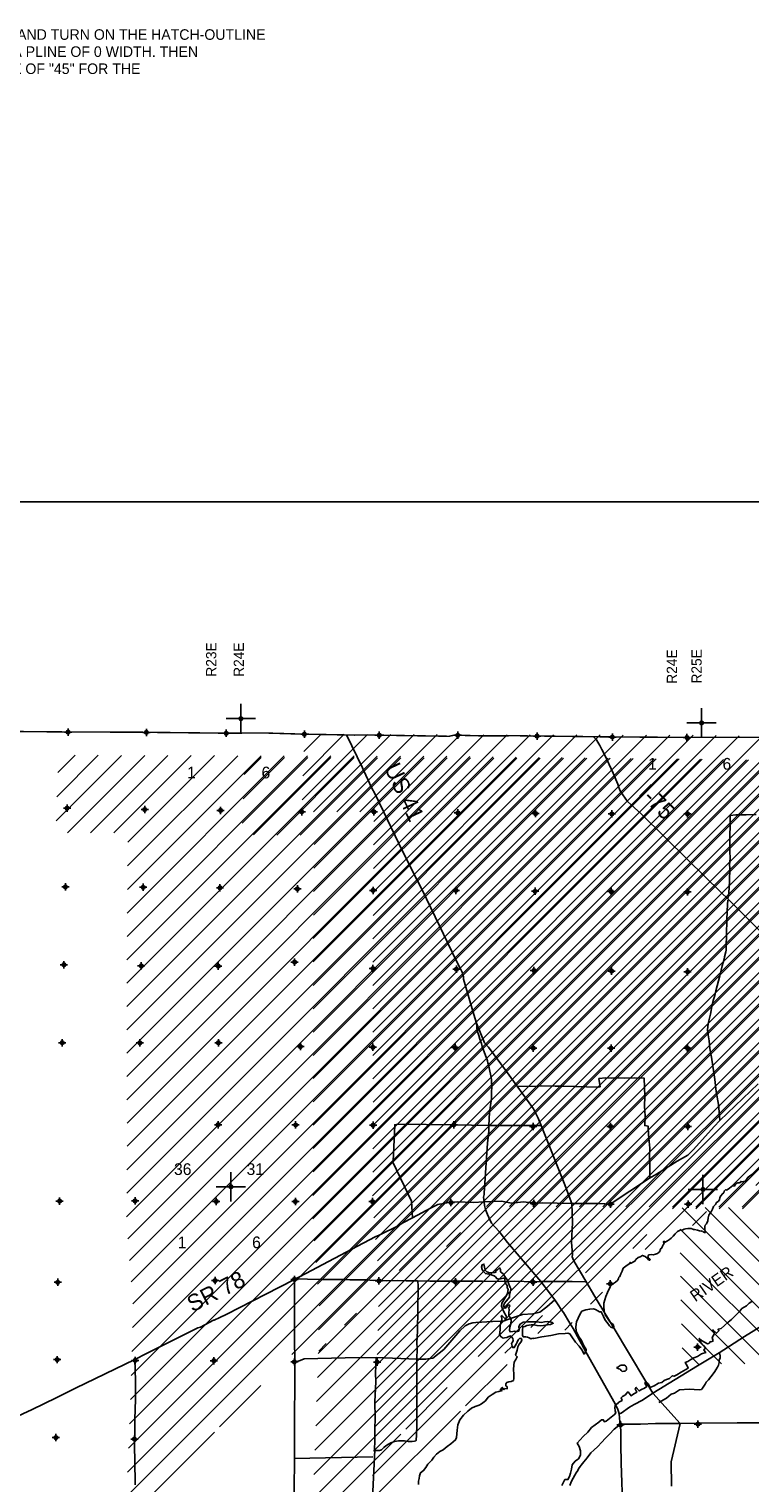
# Model space of a CAD drawing. Extents: x 117150 to 394350, y 704317 to 934578.
# Tile 9 of 12: x 174463 to 223662, y 835396 to 934578. Entities that reach past the tile are written whole.
import ezdxf

# ---------------------------------------------------------------- set-up
doc = ezdxf.new("R2010")
doc.units = 0
doc.header["$LTSCALE"] = 2000
doc.header["$PDMODE"] = 34
doc.header["$PDSIZE"] = 250
doc.linetypes.add('PHANTOM', pattern=[0])
doc.layers.get('0').update_dxf_attribs({"linetype": 'CONTINUOUS'})
for name, color, linetype in [('52', 2, 'CONTINUOUS'), ('BORDER', 1, 'CONTINUOUS'), ('CONMAP87', 6, 'CONTINUOUS'), ('CONMAP88', 3, 'CONTINUOUS'), ('COUNTY', 15, 'PHANTOM'), ('README', 3, 'CONTINUOUS'), ('ROADS', 9, 'CONTINUOUS'), ('SEC', 2, 'CONTINUOUS'), ('TEXT', 7, 'CONTINUOUS'), ('WATER', 4, 'CONTINUOUS')]:
    doc.layers.add(name, color=color, linetype=linetype)

# ---------------------------------------------------------------- blocks, each defined once
blk = doc.blocks.new('TICK')
at = {"color": 0}
for points in [[(500, 0), (500, 1000)], [(0, 500), (1000, 500)]]:
    blk.add_lwpolyline(points, dxfattribs=at)
blk.add_point((500, 500), dxfattribs=at)
blk = doc.blocks.new('*X')
at = {"color": 0}
for p, q in [((193097, 881996), (197564, 886462)), ((193156, 883645), (195977, 886466)), ((193214, 885295), (194390, 886471)), ((193871, 881179), (199150, 886458)), ((195459, 881176), (200737, 886454)), ((197047, 881172), (202324, 886450)), ((197908, 854987), (229211, 886290)), ((197910, 835897), (248081, 886068)), ((197920, 856590), (227638, 886308)), ((197927, 869325), (215019, 886417)), ((197928, 870917), (213432, 886421)), ((197928, 867735), (216606, 886413)), ((197929, 866145), (218193, 886409)), ((197931, 864556), (219776, 886401)), ((197931, 858192), (226066, 886327)), ((197934, 872514), (211845, 886425)), ((197935, 862969), (221348, 886382)), ((197939, 861382), (222921, 886364)), ((197940, 874111), (210259, 886429)), ((197943, 859794), (224493, 886345)), ((197947, 875708), (208672, 886434)), ((197962, 877315), (207085, 886438)), ((197975, 837553), (246508, 886087)), ((197979, 878922), (205498, 886442)), ((197995, 880530), (203911, 886446)), ((197995, 853483), (230783, 886271)), ((198040, 839209), (244936, 886105)), ((198105, 840865), (243363, 886123)), ((198115, 852012), (232356, 886253)), ((198170, 842521), (241791, 886142)), ((198226, 844168), (240218, 886160)), ((198234, 850540), (233928, 886234)), ((198265, 845798), (238646, 886179)), ((198303, 847427), (237073, 886197)), ((198342, 849057), (235501, 886216)), ((209194, 845590), (249653, 886050)), ((216510, 851315), (251226, 886031)), ((222466, 855680), (251458, 884672)), ((224053, 855677), (251434, 883057)), ((225641, 855673), (251410, 881442)), ((227228, 855669), (251382, 879823)), ((228815, 855666), (251349, 878199)), ((230403, 855662), (251317, 876576)), ((231990, 855658), (251751, 875419)), ((233577, 855655), (253326, 875403)), ((235165, 855651), (254900, 875386)), ((236752, 855647), (256475, 875370)), ((238339, 855644), (258047, 875352)), ((239927, 855640), (259620, 875333)), ((246376, 845043), (235822, 855598)), ((247956, 845055), (237401, 855610)), ((249535, 845066), (238980, 855622)), ((244809, 845019), (235699, 854129)), ((219753, 852967), (220701, 853915)), ((243242, 844995), (235702, 852535)), ((241675, 844971), (235706, 850941)), ((240100, 844955), (235732, 849324)), ((212782, 847587), (213594, 848400)), ((238520, 844944), (235777, 847687)), ((211021, 845826), (211533, 846338)), ((236941, 844932), (235823, 846050)), ((204250, 840646), (207082, 843478)), ((197845, 834241), (203906, 840302))]:
    blk.add_line(p, q, dxfattribs=at)

msp = doc.modelspace()

# ---------------------------------------------------------------- linework, layer by layer
at = {"layer": 'BORDER', "color": 0}
msp.add_lwpolyline([(117150, 704317), (394350, 704317), (394350, 902317), (117150, 902317)], close=True, dxfattribs=at)
at = {"layer": 'COUNTY', "color": 0, "const_width": 100}
msp.add_lwpolyline([(224751, 886258), (219114, 886255), (214022, 886292), (208887, 886354), (208291, 886361), (207917, 886369), (205273, 886364), (203468, 886409), (203133, 886333), (198116, 886413), (197109, 886415), (196675, 886413), (193006, 886483), (190661, 886554), (187671, 886546), (184101, 886586), (183864, 886586), (182227, 886609), (176874, 886630), (172180, 886671)], dxfattribs=at)
at = {"layer": 'ROADS', "color": 0}
for points in [[(196126, 886440), (197215, 884170), (197817, 882875), (198106, 882336), (198684, 881159), (199699, 879007), (200698, 877005), (201301, 875861), (203644, 871000), (203942, 870412), (203983, 870328), (204024, 870243), (204049, 870134), (204114, 869924), (204121, 869773), (204816, 867355), (204995, 866759), (205042, 866231), (205148, 865912), (205230, 865676), (205337, 865374), (205386, 865164), (205747, 864181), (205780, 864022), (205829, 863954), (205837, 863828), (205877, 863602), (205983, 863165), (206023, 862922), (206029, 862687), (206053, 862495), (206024, 861984), (206022, 861632), (205897, 860669), (205832, 859773), (205846, 859404), (205756, 858575), (205673, 857579), (205513, 855167), (205520, 855066), (205485, 854882), (205501, 854740), (205525, 854564), (205540, 854329), (205605, 854060), (205745, 853707), (205844, 853497), (206034, 853110), (206557, 852553), (207105, 851787), (209381, 849130), (210335, 847892), (210584, 847538), (210774, 847226), (210949, 847032), (211371, 846284), (211594, 845922), (212454, 844340), (214455, 840789), (214637, 840394), (214686, 840276), (214735, 840100), (214790, 839563), (214839, 839395), (214842, 838742), (214854, 838038), (214877, 836739), (214918, 835415), (214959, 834141)], [(213017, 886281), (213191, 886095), (213291, 885935), (213415, 885708), (213547, 885422), (213770, 885052), (214322, 883825), (214635, 883060), (214684, 882900), (214750, 882732), (214824, 882556), (214982, 882328), (215313, 881882), (216237, 881037), (219431, 877896), (221694, 875667), (222152, 875237), (224896, 872501)], [(222152, 875237), (222218, 875658), (222274, 876420), (222298, 877350), (222257, 877552), (222311, 877987), (222290, 878490), (222297, 879462), (222303, 880317), (222308, 880937), (222710, 880967), (223406, 880970), (224084, 880999)], [(221617, 860129), (221572, 860714), (221508, 861209), (221356, 862090), (221261, 862912), (221029, 864447), (220933, 865034), (220870, 865562), (220806, 865957), (220775, 866284), (220794, 866535), (220838, 866820), (220959, 867372), (221072, 867899), (221159, 868309), (221270, 868651), (221339, 868961), (221607, 869998), (221771, 870667), (221900, 871119), (221935, 871278), (222021, 871621), (222047, 871746), (222049, 871964), (222072, 872819), (222096, 873816), (222108, 874385), (222137, 874863), (222156, 875156)], [(204995, 866759), (205546, 865418), (205812, 865114), (207057, 863471), (208881, 860918), (209087, 860506), (209145, 860413), (209220, 860279), (209417, 859791), (210979, 855841), (211502, 854456), (211554, 853130), (211477, 851824), (211546, 850969), (211528, 850810), (211586, 850700), (211660, 850507), (212454, 849169), (213075, 848117), (213298, 847738), (214324, 846054), (216550, 842317), (217041, 841524), (218911, 839441), (218294, 836841), (218298, 835165)], [(207809, 862449), (207817, 862449), (209133, 862473), (209418, 862488), (210373, 862456), (210934, 862468), (213297, 862400), (213448, 862425), (213351, 862978), (213821, 863025), (214215, 863014), (214408, 863038), (215069, 863016), (215799, 863036), (216452, 863006), (216456, 862402), (216493, 861774), (216471, 861070), (216508, 860441), (216478, 859779), (216713, 859744), (216742, 859149), (216819, 858235), (216815, 857674), (216835, 856986), (216821, 856207)], [(170885, 838653), (174685, 840410), (176317, 841194), (177629, 841863), (181691, 843818), (182482, 844232), (185981, 845973), (186157, 846031), (187057, 846493), (187091, 846510), (187478, 846675), (187924, 846897), (190615, 848277), (192525, 849251), (198077, 852176), (198355, 852300), (199700, 852952), (199970, 853151), (200643, 853473), (201897, 854167), (202359, 854398), (202477, 854423), (202770, 854462), (202846, 854487), (203282, 854542), (203710, 854564), (204765, 854523), (205525, 854564), (206702, 854609), (207396, 854486), (208210, 854564), (208930, 854492), (209500, 854496), (211502, 854456), (213396, 854458), (214133, 854419), (216802, 856176), (217282, 856457), (218688, 857343), (219420, 857765), (219809, 858148), (221228, 859721), (221617, 860129), (224233, 862615)], [(208914, 859778), (205832, 859773), (203476, 859827), (199656, 859865), (199421, 859833), (199339, 857806), (199310, 857379), (199301, 857270), (200563, 854621), (200643, 853473)], [(208914, 859778), (209389, 859790)], [(237622, 854183), (235585, 852966), (233565, 851733), (231116, 850226), (225316, 846641), (223287, 845391), (221561, 844264), (220072, 843395), (217041, 841524), (216326, 841043), (215770, 840754), (215451, 840564), (214869, 840166), (214735, 840100)], [(192588, 849276), (192575, 845347), (192612, 843587), (192574, 838459), (192562, 833540), (192290, 827518), (192262, 824854), (192250, 823354), (192133, 822265), (192009, 818026), (191705, 816613), (191645, 816345), (191562, 815357), (191449, 812668), (191449, 812668)], [(192595, 849314), (192595, 849314), (193475, 849299), (194405, 849283), (195661, 849274), (196030, 849271), (196365, 849252), (197480, 849252), (197957, 849215), (198351, 849221), (198853, 849192), (199583, 849203), (200194, 849182), (200965, 849176), (201811, 849162), (202255, 849150), (203085, 849152), (204149, 849170), (205414, 849152), (206277, 849146), (207601, 849153), (208892, 849126), (209370, 849148), (210710, 849138), (211540, 849140), (212419, 849117)], [(200990, 849168), (200990, 849168), (201021, 848832), (201001, 847240), (200965, 845741), (200934, 844987), (200956, 844568), (200926, 843830), (200932, 842473), (200931, 841115), (200917, 839306), (200913, 838669), (200885, 838300), (200851, 838259), (200759, 838251), (200599, 838227), (200432, 838211), (200340, 838229), (200080, 838264), (199871, 838257), (199686, 838259), (199401, 838219), (199149, 838120), (198989, 838029), (198812, 837930), (198686, 837822), (198525, 837664), (198391, 837606), (198156, 837616), (198065, 837659)], [(210335, 847892), (209801, 847404), (209329, 847047), (208834, 846942), (208147, 846880), (207391, 846626), (206895, 846462), (206677, 846422), (206099, 846401), (204950, 846351), (204749, 846327), (204497, 846246), (204228, 846114), (203857, 845781), (202775, 844499), (202016, 843918), (201529, 843830), (200943, 843834), (198145, 843947), (196033, 843930), (193243, 843858), (192965, 843743), (192755, 843669), (192571, 843646)], [(221561, 844264), (221617, 844181), (221633, 844063), (221624, 843921), (221572, 843762), (221554, 843611), (221520, 843427), (221443, 843294), (221341, 843118), (221257, 843002), (221147, 842843), (220986, 842643), (220825, 842427), (220665, 842260), (220597, 842135), (220427, 841868), (220351, 841777), (220192, 841753), (219505, 841783), (218859, 841754), (218506, 841530), (218296, 841440), (217958, 841174), (217445, 840876)], [(181691, 843818), (181717, 842388), (181716, 841115), (181689, 839724), (181689, 838601), (181650, 837822), (181677, 836967), (181698, 835274)], [(198145, 843947), (198103, 842871), (198132, 842318), (198072, 840935), (198081, 839838), (198058, 839075), (198069, 838321), (198048, 837642)], [(214839, 839395), (214407, 839072), (214086, 838714), (214001, 838648), (213799, 838456), (213529, 838165), (213275, 837882), (213014, 837641), (212794, 837441), (212549, 837116), (212320, 836825), (212134, 836608), (212067, 836517), (211957, 836350), (211922, 836233), (211812, 836091), (211710, 835924), (211600, 835732), (211515, 835557), (211438, 835407), (211378, 835231)], [(245084, 834470), (244800, 834598), (244524, 834667), (241248, 835881), (237513, 837291), (231228, 839408), (230651, 839571), (230341, 839565), (225405, 839493), (222791, 839495), (220177, 839481), (218911, 839441), (218911, 839441), (217219, 839445), (216196, 839402), (215258, 839401), (214839, 839395)], [(197919, 837186), (192554, 837052)], [(198065, 837659), (197877, 833850)]]:
    msp.add_lwpolyline(points, dxfattribs=at)
at = {"layer": 'SEC', "color": 0}
for p in [(177124, 886621), (182477, 886600), (187921, 886536), (193256, 886474), (198365, 886404), (203718, 886399), (209137, 886344), (214271, 886282), (219364, 886246), (177054, 881420), (182355, 881332), (187532, 881278), (193068, 881181), (198002, 881170), (203731, 881105), (209033, 881059), (214243, 881031), (219402, 881036), (176949, 876059), (182251, 876030), (187494, 876001), (192779, 875922), (197947, 875818), (203593, 875821), (209003, 875757), (214197, 875737), (219398, 875717), (176844, 870741), (182121, 870670), (187373, 870650), (192584, 870931), (197926, 870483), (203630, 870443), (208923, 870347), (214225, 870309), (219410, 870264), (176723, 865423), (182025, 865419), (187386, 865423), (192980, 865166), (197930, 865113), (203542, 865091), (208878, 865061), (214180, 865049), (219406, 865045), (187363, 859836), (192657, 859815), (197943, 859794), (203454, 859831), (208865, 859709), (214150, 859722), (219419, 859718), (176546, 854618), (181697, 854632), (187242, 854601), (192637, 854588), (197905, 854584), (203258, 854521), (208911, 854465), (214138, 854403), (219457, 854415), (176423, 849082), (187162, 849199), (192574, 849278), (198345, 849179), (203563, 849117), (208865, 849088), (214133, 848983), (176386, 843805), (220085, 844658), (181713, 843759), (187074, 843730), (192568, 843657), (198214, 843643), (214828, 839358), (220115, 839413), (176290, 838487), (181658, 838390)]:
    msp.add_point(p, dxfattribs=at)
at = {"layer": 'WATER', "color": 0}
for points in [[(201034, 835287), (201044, 835505), (201079, 835689), (201114, 835889), (201182, 836090), (201384, 836239), (201537, 836456), (201680, 836665), (201950, 836948), (202086, 837148), (202280, 837356), (202507, 837530), (202717, 837654), (202995, 837887), (203248, 838070), (203416, 838203), (203576, 838335), (203628, 838503), (203663, 838745), (203681, 839005), (203717, 839348), (203862, 839699), (204115, 840024), (204410, 840290), (204663, 840489), (204907, 840605), (205175, 840704), (205344, 840803), (205605, 840994), (205799, 841236), (206077, 841435), (206329, 841584), (206522, 841633), (206749, 841707), (206632, 841766), (206758, 841908), (206816, 841790), (206883, 841764), (206917, 841831), (207101, 841821), (207085, 841956), (207010, 842031), (207003, 842157), (207062, 842257), (207196, 842290), (207356, 842322), (207524, 842388), (207558, 842522), (207543, 842807), (207520, 843125), (207548, 843435), (207574, 843644), (207676, 843811), (207778, 844003), (207669, 844113), (207772, 844456), (207824, 844681), (207917, 844857), (208044, 845032), (208104, 845157), (208062, 845258), (207945, 845259), (207836, 845167), (207768, 845008), (207708, 844866), (207632, 844741), (207581, 844624), (207497, 844617), (207439, 844717), (207414, 844818), (207398, 844919), (207458, 844994), (207509, 845119), (207476, 845245), (207418, 845346), (207335, 845430), (207217, 845381), (207074, 845323), (206915, 845299), (206815, 845283), (206673, 845359), (206573, 845502), (206617, 845845), (206619, 846122), (206662, 846323), (206731, 846523), (206723, 846666), (206674, 846750), (206733, 846825), (206941, 846622), (207050, 846655), (207026, 846798), (206910, 846983), (206778, 847277), (206712, 847461), (206722, 847662), (206857, 847879), (207001, 848121), (207111, 848330), (207164, 848614), (207097, 848699), (207082, 848866), (206957, 849043), (206942, 849252), (206934, 849320), (206859, 849370), (206649, 849330), (206515, 849306), (206381, 849340), (206290, 849450), (206207, 849534), (206073, 849577), (205973, 849611), (205847, 849628), (205604, 849680), (205471, 849815), (205397, 849958), (205348, 850118), (205382, 850277), (205508, 850326), (205549, 850125), (205598, 849907), (205697, 849789), (205890, 849737), (206099, 849752), (206242, 849751), (206317, 849768), (206318, 849885), (206435, 849926), (206486, 849984), (206579, 850059), (206637, 849967), (206644, 849807), (206819, 849655), (206985, 849420), (207118, 849235), (207191, 849016), (207241, 848848), (207298, 848731), (207332, 848672), (207348, 848588), (207305, 848421), (207262, 848254), (207261, 848078), (207159, 847944), (207024, 847786), (206906, 847661), (206854, 847486), (206945, 847317), (207046, 847359), (207072, 847417), (207106, 847534), (207223, 847550), (207265, 847483), (207205, 847349), (207238, 847198), (207211, 847014), (207202, 846880), (207210, 846788), (207285, 846729), (207367, 846502), (207332, 846243), (207280, 846017), (207245, 845824), (207295, 845707), (207471, 845731), (207572, 845758), (207638, 845730), (207789, 845729), (207898, 845753), (207907, 845862), (207900, 846071), (207977, 846238), (208195, 846354), (208522, 846394), (208782, 846384), (209109, 846390), (209444, 846346), (209645, 846378), (209879, 846401), (210030, 846375), (210155, 846341), (210239, 846290), (210046, 846199), (209845, 846192), (209568, 846127), (209367, 846112), (209132, 846130), (208923, 846182), (208722, 846175), (208579, 846151), (208437, 846135), (208294, 846069), (208160, 846036), (208133, 845810), (208140, 845609), (208131, 845475), (208189, 845374), (208356, 845356), (208490, 845347), (208590, 845304), (208716, 845237), (208841, 845261), (208917, 845260), (209470, 845365), (210074, 845462), (210586, 845567), (211055, 845598), (211240, 845613), (211365, 845571), (211514, 845352), (211763, 844990), (212004, 844737), (212178, 844476), (212344, 844182), (212495, 844432), (212479, 844508), (212313, 844802), (212156, 845113), (211965, 845416), (211792, 845760), (211769, 846053), (211829, 846396), (211940, 846647), (212076, 846931), (212194, 847106), (212463, 847204), (212731, 847261), (212983, 847268), (213133, 847225), (213283, 847132), (213392, 847073), (213517, 847063), (213657, 846753), (213773, 846492), (213914, 846332), (214072, 846105), (214163, 846012), (214280, 845978), (214373, 846011), (214340, 846179), (214224, 846288), (214082, 846423), (213933, 846625), (213784, 846861), (213719, 847129), (213695, 847422), (213688, 847649), (213749, 847883), (213834, 848117), (213945, 848384), (214106, 848718), (214148, 848826), (214342, 849009), (214494, 849100), (214654, 849233), (214680, 849350), (214714, 849425), (214781, 849475), (214857, 849667), (214934, 849851), (215002, 850043), (215288, 850251), (215465, 850358), (215482, 850434), (215549, 850383), (215709, 850482), (215835, 850540), (215877, 850632), (216037, 850765), (216171, 850823), (216340, 850922), (216515, 850846), (216640, 850736), (216715, 850643), (216798, 850584), (216857, 850617), (216774, 850710), (216707, 850786), (216699, 850836), (216708, 850895), (216759, 850953), (216918, 850969), (217052, 850968), (217211, 850992), (217362, 851041), (217463, 851149), (217548, 851266), (217540, 851341), (217658, 851424), (217692, 851550), (217743, 851641), (217802, 851733), (217753, 851834), (217795, 851884), (217870, 851816), (218029, 851907), (218172, 852007), (218282, 852090), (218417, 852240), (218560, 852381), (218720, 852539), (218905, 852630), (219081, 852663), (219169, 852705), (219274, 852728), (219442, 852761), (219660, 852742), (219768, 852700), (219801, 852675), (219877, 852682), (220086, 852631), (220228, 852588), (220353, 852579), (220404, 852587), (220479, 852528), (220562, 852485), (220629, 852485), (220605, 852577), (220589, 852711), (220573, 852795), (220590, 852879), (220616, 852979), (220700, 853062), (220777, 853279), (220803, 853472), (220855, 853672), (221049, 853939), (221117, 854064), (221169, 854265), (221312, 854390), (221388, 854532), (221497, 854598), (221574, 854715), (221616, 854857), (221667, 854982), (221786, 855123), (221870, 855190), (221896, 855307), (222014, 855407), (222064, 855373), (222249, 855489), (222400, 855613), (222476, 855663), (222601, 855646), (222627, 855712), (222728, 855812), (222837, 855879), (222929, 855861), (222997, 855886), (223031, 855969), (223097, 855944), (223223, 855951), (223357, 855992), (223425, 856101), (223510, 856243), (223653, 856351), (223846, 856458)], [(210820, 835228), (211031, 835629), (211241, 835627), (211342, 835836), (211419, 836070), (211487, 836346), (211539, 836639), (211733, 836872), (211960, 837047), (212087, 837281), (212089, 837582), (212007, 837876), (211866, 838119), (212287, 838561), (212598, 838852), (212860, 839169), (213339, 839534), (213532, 839701), (213650, 839709), (213733, 839574), (213850, 839599), (214422, 840056), (214506, 840181), (214474, 840307), (214441, 840533), (214459, 840684), (214510, 840751), (214636, 840808), (214686, 840884), (214770, 840933), (214938, 841024), (214864, 841209), (214965, 841301), (215175, 841417), (215284, 841567), (215343, 841608), (215551, 841348), (215677, 841431), (215946, 841588), (215839, 841823), (215898, 841915), (216097, 841671), (216265, 841779), (216467, 841862), (216618, 841978), (216485, 842205), (216553, 842297), (216736, 842137), (216827, 841935), (216903, 841935), (217121, 842017), (217432, 842191), (217650, 842249), (217818, 842390), (217961, 842456), (218162, 842531), (218355, 842705), (218489, 842671), (218682, 842779), (218968, 842953), (219447, 843227), (219372, 843395), (219248, 843613), (219433, 843687), (219634, 843812), (219844, 843920), (220088, 844019), (220357, 844193), (220642, 844300), (220517, 844443), (220619, 844610), (220485, 844762), (220302, 844972), (220203, 845257), (220353, 845123), (220554, 845004), (220762, 844886), (220855, 844919), (220964, 845035), (221023, 845018), (221132, 845060), (221132, 845160), (221091, 845311), (221142, 845436), (221235, 845595), (221177, 845729), (221136, 845847), (221386, 845602), (221546, 845777), (221488, 845878), (221689, 845936), (221917, 846144), (222169, 846368), (222413, 846551), (222665, 846801), (222977, 847118), (223112, 847301), (223431, 847484), (223608, 847667), (223801, 847766)]]:
    msp.add_lwpolyline(points, dxfattribs=at)
msp.add_lwpolyline([(215091, 843439), (214982, 843431), (214882, 843432), (214815, 843416), (214739, 843358), (214680, 843308), (214588, 843275), (214604, 843216), (214704, 843190), (214796, 843156), (214863, 843072), (214946, 843004), (215063, 843012), (215147, 843028), (215206, 843095), (215240, 843136), (215241, 843245), (215208, 843329), (215158, 843388)], close=True, dxfattribs=at)

# ---------------------------------------------------------------- block references
at = {"layer": 'CONMAP87', "color": 0}
for p in [(0, 0), (0, 0), (0, 0), (-16792, -1432)]:
    msp.add_blockref('*X', p, dxfattribs=at)
at = {"layer": 'CONMAP88', "color": 0}
for p in [(0, 0), (0, 0), (0, 0), (0, 0), (0, 0), (-4081, -1580)]:
    msp.add_blockref('*X', p, dxfattribs=at)
at = {"layer": 'SEC', "color": 0, "xscale": 2, "yscale": 2, "zscale": 2}
for p in [(187921, 886536), (219364, 886246), (187242, 854601), (219457, 854415)]:
    msp.add_blockref('TICK', p, dxfattribs=at)

# ---------------------------------------------------------------- texts
at = {"layer": '52', "color": 0}
for s, p in [('R23E', (187242, 890401)), ('R24E', (189128, 890389)), ('R24E', (218683, 889919)), ('R25E', (220368, 889933))]:
    msp.add_text(s, height=700, rotation=90, dxfattribs=at).set_placement(p)
at = {"layer": 'README', "color": 0}
for s, p in [('TO UPDATE THE MAP, FIRST SAVE A BACKUP. THEN ERASE THE OLD HATCHING AND TURN ON THE HATCH-OUTLINE', (135607, 933846)), ('LAYER (HATOUT87 OR HATOUT88). MODIFY THE BOUNDARY AS NEEDED USING A PLINE OF 0 WIDTH. THEN', (135607, 932680)), ('REHATCH THE AREA USING HATCH PATTERN "LINE" AT "9000" SCALE AND ANGLE OF "45" FOR THE', (135607, 931514))]:
    msp.add_text(s, height=720, dxfattribs=at).set_placement(p)
at = {"layer": 'ROADS', "color": 0}
for s, rotation, p in [('US 41', 295, (198687, 884186)), ('I-75', 315, (216010, 882376)), ('SR 78', 27, (185609, 847016))]:
    msp.add_text(s, height=1125, rotation=rotation, dxfattribs=at).set_placement(p)
at = {"layer": 'TEXT', "color": 0}
for s, p in [('1', (216710, 884054)), ('6', (221789, 884054)), ('1', (185249, 883461)), ('6', (190328, 883461)), ('36', (184355, 856402)), ('31', (189308, 856402)), ('1', (184607, 851407)), ('6', (189686, 851407))]:
    msp.add_text(s, height=800, dxfattribs=at).set_placement(p)
at = {"layer": 'WATER', "color": 0}
msp.add_text('RIVER', height=800, rotation=35, dxfattribs=at).set_placement((219933, 847715))

doc.saveas('drawing.dxf')
